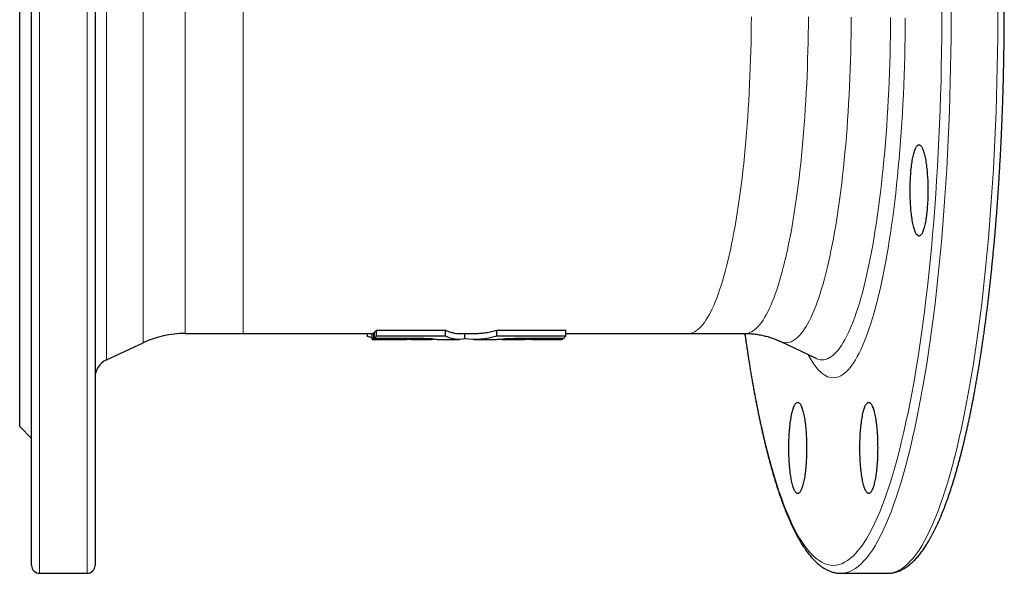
# Model space of a CAD drawing. Header units: millimetres. Extents: x 171 to 886, y 43 to 750.
# Tile 1 of 4: x 180 to 428, y 43 to 182. Entities that reach past the tile are written whole.
import ezdxf

# ---------------------------------------------------------------- set-up
doc = ezdxf.new("R2010")
doc.units = ezdxf.units.MM

msp = doc.modelspace()

# ---------------------------------------------------------------- linework, layer by layer
at = {"color": 7, "linetype": 'Continuous', "lineweight": 25}
for p, q in [((182.55, 44.59), (182.55, 325.59)), ((198.55, 325.59), (198.55, 44.59)), ((179.55, 79.59), (179.55, 290.59)), ((221.25, 103.09), (235.92, 103.09)), ((235.92, 103.09), (268.42, 103.09)), ((267.27, 102.31), (267.27, 103.09)), ((268.42, 101.59), (268.42, 103.09)), ((268.87, 103.26), (269.05, 103.26)), ((268.87, 101.76), (268.87, 103.26)), ((269.05, 101.9), (269.05, 103.4)), ((269.51, 102.44), (269.51, 103.96)), ((281.81, 101.74), (281.81, 101.87)), ((286.91, 102.38), (286.91, 103.89)), ((290.43, 103.09), (294.13, 103.09)), ((291.83, 101.71), (291.83, 103.09)), ((299.88, 102.38), (299.88, 103.89)), ((303.7, 101.74), (303.7, 101.87)), ((308.79, 101.74), (308.79, 101.88)), ((312.09, 101.75), (312.09, 101.89)), ((316.64, 101.76), (316.64, 101.9)), ((317.28, 102.44), (317.28, 103.96)), ((317.28, 103.09), (348.09, 103.09)), ((348.09, 103.09), (362.48, 103.09)), ((201.44, 96.43), (210.68, 100.75)), ((272.59, 101.59), (277.23, 101.59)), ((272.9, 101.59), (272.59, 101.59)), ((277.86, 101.6), (277.23, 101.59)), ((278.26, 101.59), (277.86, 101.6)), ((278.26, 101.59), (283.33, 101.59)), ((285.28, 101.59), (290.43, 101.59)), ((294.13, 101.59), (299.26, 101.59)), ((301.22, 101.59), (306.26, 101.59)), ((308.7, 101.59), (314.43, 101.59)), ((314.82, 101.59), (316.19, 101.59)), ((371.32, 101.11), (380.31, 96.82)), ((179.55, 79.59), (182.55, 76.59)), ((184.55, 42.59), (196.55, 42.59)), ((386.71, 42.59), (398.47, 42.59)), ((398.47, 42.59), (398.48, 42.59))]:
    msp.add_line(p, q, dxfattribs=at)
at = {"color": 8, "linetype": 'Continuous', "lineweight": 18}
for p, q in [((184.55, 327.59), (184.55, 42.59)), ((196.55, 42.59), (196.55, 327.59)), ((201.44, 273.74), (201.44, 96.43)), ((210.68, 100.75), (210.68, 269.43)), ((221.25, 267.09), (221.25, 103.09)), ((235.92, 267.09), (235.92, 103.09))]:
    msp.add_line(p, q, dxfattribs=at)
at = {"color": 8, "linetype": 'Continuous', "lineweight": 18, "flags": 128}
for points in [[(362.49, 103.08), (362.57, 102.5), (363, 99.56), (363.44, 96.67), (363.9, 93.84), (364.37, 91.08), (364.86, 88.37), (365.36, 85.74), (365.88, 83.17), (366.4, 80.68), (366.94, 78.25), (367.49, 75.9), (368.06, 73.62), (368.63, 71.42), (369.22, 69.3), (369.82, 67.26), (370.42, 65.29), (371.04, 63.41), (371.66, 61.61), (372.3, 59.9), (372.94, 58.28), (373.6, 56.74), (374.25, 55.28), (374.92, 53.92), (375.59, 52.65), (376.27, 51.47), (376.96, 50.37), (377.65, 49.38), (378.35, 48.47), (379.04, 47.66), (379.75, 46.94), (380.46, 46.32), (381.17, 45.79), (381.88, 45.36), (382.59, 45.02), (383.31, 44.78), (384.03, 44.64), (384.74, 44.59), (385.46, 44.64), (386.18, 44.78), (386.89, 45.02), (387.61, 45.36), (388.32, 45.79), (389.03, 46.32), (389.74, 46.94), (390.44, 47.66), (391.14, 48.47), (391.84, 49.38), (392.53, 50.37), (393.21, 51.47), (393.89, 52.65), (394.57, 53.92), (395.23, 55.28), (395.89, 56.74), (396.54, 58.28), (397.19, 59.9), (397.82, 61.61), (398.45, 63.41), (399.07, 65.29), (399.67, 67.26), (400.27, 69.3), (400.86, 71.42), (401.43, 73.62), (401.99, 75.9), (402.55, 78.25), (403.08, 80.68), (403.61, 83.17), (404.13, 85.74), (404.63, 88.37), (405.11, 91.08), (405.59, 93.84), (406.05, 96.67), (406.49, 99.56), (406.92, 102.5), (407.33, 105.51), (407.73, 108.57), (408.11, 111.68), (408.48, 114.84), (408.83, 118.05), (409.17, 121.3), (409.48, 124.6), (409.78, 127.94), (410.07, 131.32), (410.33, 134.74), (410.58, 138.19), (410.81, 141.67), (411.03, 145.18), (411.22, 148.72), (411.4, 152.29), (411.56, 155.88), (411.7, 159.48), (411.82, 163.11), (411.92, 166.75), (412, 170.4), (412.07, 174.07), (412.12, 177.74), (412.14, 181.41), (412.15, 185.09)], [(414.51, 185.09), (414.5, 181.36), (414.47, 177.63), (414.42, 173.91), (414.35, 170.19), (414.27, 166.49), (414.16, 162.8), (414.04, 159.12), (413.9, 155.46), (413.74, 151.82), (413.56, 148.21), (413.36, 144.62), (413.15, 141.05), (412.91, 137.52), (412.66, 134.02), (412.39, 130.56), (412.1, 127.13), (411.8, 123.74), (411.48, 120.4), (411.14, 117.09), (410.78, 113.84), (410.41, 110.63), (410.02, 107.48), (409.62, 104.38), (409.2, 101.33), (408.76, 98.34), (408.31, 95.41), (407.84, 92.54), (407.37, 89.74), (406.87, 87), (406.36, 84.33), (405.84, 81.72), (405.31, 79.19), (404.76, 76.73), (404.2, 74.35), (403.63, 72.04), (403.05, 69.8), (402.45, 67.65), (401.85, 65.58), (401.23, 63.59), (400.61, 61.68), (399.97, 59.86), (399.33, 58.12), (398.67, 56.47), (398.01, 54.91), (397.34, 53.44), (396.67, 52.05), (395.99, 50.76), (395.3, 49.56), (394.6, 48.46), (393.9, 47.44), (393.2, 46.53), (392.49, 45.7), (391.77, 44.97), (391.05, 44.34), (390.33, 43.81), (389.61, 43.37), (388.89, 43.03), (388.16, 42.78), (387.43, 42.64), (386.71, 42.59), (386.7, 42.59)], [(398.48, 42.59), (399.2, 42.64), (399.93, 42.78), (400.66, 43.03), (401.38, 43.37), (402.1, 43.81), (402.82, 44.34), (403.54, 44.97), (404.25, 45.7), (404.96, 46.53), (405.67, 47.44), (406.37, 48.46), (407.07, 49.56), (407.75, 50.76), (408.44, 52.05), (409.11, 53.44), (409.78, 54.91), (410.44, 56.47), (411.1, 58.12), (411.74, 59.86), (412.37, 61.68), (413, 63.59), (413.62, 65.58), (414.22, 67.65), (414.82, 69.8), (415.4, 72.04), (415.97, 74.35), (416.53, 76.73), (417.08, 79.19), (417.61, 81.72), (418.13, 84.33), (418.64, 87), (419.13, 89.74), (419.61, 92.54), (420.08, 95.41), (420.53, 98.34), (420.97, 101.33), (421.39, 104.38), (421.79, 107.48), (422.18, 110.63), (422.55, 113.84), (422.91, 117.09), (423.25, 120.4), (423.57, 123.74), (423.87, 127.13), (424.16, 130.56), (424.43, 134.02), (424.68, 137.52), (424.91, 141.05), (425.13, 144.62), (425.33, 148.21), (425.51, 151.82), (425.67, 155.46), (425.81, 159.12), (425.93, 162.8), (426.04, 166.49), (426.12, 170.19), (426.19, 173.91), (426.24, 177.63), (426.27, 181.36), (426.28, 185.09)], [(364.09, 182.94), (364.07, 180.8), (364.04, 178.66), (364, 176.52), (363.95, 174.39), (363.89, 172.26), (363.82, 170.15), (363.74, 168.04), (363.65, 165.95), (363.55, 163.87), (363.43, 161.8), (363.31, 159.75), (363.17, 157.72), (363.03, 155.7), (362.87, 153.71), (362.71, 151.74), (362.53, 149.79), (362.35, 147.86), (362.15, 145.96), (361.95, 144.09), (361.73, 142.24), (361.51, 140.43), (361.28, 138.64), (361.04, 136.89), (360.79, 135.17), (360.53, 133.48), (360.26, 131.83), (359.98, 130.22), (359.7, 128.64), (359.41, 127.11), (359.11, 125.61), (358.8, 124.15), (358.48, 122.74), (358.16, 121.36), (357.83, 120.03), (357.5, 118.75), (357.16, 117.51), (356.81, 116.32), (356.45, 115.17), (356.09, 114.07), (355.73, 113.03), (355.36, 112.03), (354.98, 111.08), (354.6, 110.18), (354.22, 109.33), (353.83, 108.54), (353.43, 107.79), (353.04, 107.1), (352.64, 106.47), (352.23, 105.88), (351.83, 105.35), (351.42, 104.88), (351.01, 104.46), (350.6, 104.1), (350.18, 103.79), (349.77, 103.54), (349.35, 103.34), (348.93, 103.2), (348.51, 103.12), (348.09, 103.09)], [(362.48, 103.09), (362.9, 103.12), (363.32, 103.2), (363.74, 103.34), (364.15, 103.54), (364.57, 103.79), (364.98, 104.1), (365.4, 104.46), (365.81, 104.88), (366.22, 105.35), (366.62, 105.88), (367.03, 106.47), (367.42, 107.1), (367.82, 107.79), (368.21, 108.54), (368.6, 109.33), (368.99, 110.18), (369.37, 111.08), (369.74, 112.03), (370.11, 113.03), (370.48, 114.07), (370.84, 115.17), (371.19, 116.32), (371.54, 117.51), (371.88, 118.75), (372.22, 120.03), (372.55, 121.36), (372.87, 122.74), (373.19, 124.15), (373.49, 125.61), (373.79, 127.11), (374.09, 128.64), (374.37, 130.22), (374.65, 131.83), (374.91, 133.48), (375.17, 135.17), (375.42, 136.89), (375.67, 138.64), (375.9, 140.43), (376.12, 142.24), (376.34, 144.09), (376.54, 145.96), (376.74, 147.86), (376.92, 149.79), (377.1, 151.74), (377.26, 153.71), (377.42, 155.7), (377.56, 157.72), (377.7, 159.75), (377.82, 161.8), (377.93, 163.87), (378.04, 165.95), (378.13, 168.04), (378.21, 170.15), (378.28, 172.26), (378.34, 174.39), (378.39, 176.52), (378.43, 178.66), (378.46, 180.8), (378.47, 182.94)], [(389.29, 182.88), (389.28, 180.67), (389.25, 178.47), (389.21, 176.27), (389.16, 174.08), (389.1, 171.89), (389.02, 169.72), (388.94, 167.55), (388.84, 165.4), (388.74, 163.26), (388.62, 161.13), (388.49, 159.03), (388.35, 156.93), (388.21, 154.86), (388.05, 152.81), (387.88, 150.78), (387.7, 148.78), (387.5, 146.8), (387.3, 144.84), (387.09, 142.92), (386.87, 141.02), (386.64, 139.15), (386.4, 137.32), (386.16, 135.51), (385.9, 133.74), (385.63, 132.01), (385.36, 130.31), (385.07, 128.65), (384.78, 127.03), (384.48, 125.45), (384.17, 123.91), (383.85, 122.41), (383.53, 120.95), (383.2, 119.54), (382.86, 118.18), (382.52, 116.85), (382.16, 115.58), (381.81, 114.35), (381.44, 113.18), (381.07, 112.05), (380.7, 110.97), (380.31, 109.94), (379.93, 108.96), (379.54, 108.04), (379.14, 107.17), (378.74, 106.35), (378.34, 105.58), (377.93, 104.87), (377.52, 104.22), (377.1, 103.62), (376.69, 103.08), (376.27, 102.59), (375.84, 102.16), (375.42, 101.78), (374.99, 101.47), (374.56, 101.21), (374.13, 101.01), (373.71, 100.86), (373.27, 100.78), (372.84, 100.75), (372.41, 100.78), (371.98, 100.86), (371.55, 101.01), (371.32, 101.11)], [(402.92, 182.65), (402.9, 180.21), (402.87, 177.78), (402.82, 175.35), (402.77, 172.93), (402.7, 170.51), (402.62, 168.11), (402.53, 165.71), (402.42, 163.34), (402.3, 160.97), (402.17, 158.62), (402.03, 156.29), (401.88, 153.98), (401.72, 151.69), (401.54, 149.43), (401.35, 147.19), (401.15, 144.97), (400.94, 142.78), (400.72, 140.62), (400.49, 138.5), (400.24, 136.4), (399.99, 134.34), (399.73, 132.31), (399.45, 130.32), (399.17, 128.36), (398.87, 126.45), (398.57, 124.57), (398.25, 122.74), (397.93, 120.94), (397.6, 119.2), (397.26, 117.49), (396.91, 115.84), (396.55, 114.23), (396.18, 112.67), (395.81, 111.16), (395.43, 109.7), (395.04, 108.29), (394.65, 106.94), (394.24, 105.64), (393.83, 104.39), (393.42, 103.2), (393, 102.06), (392.57, 100.98), (392.14, 99.96), (391.7, 99), (391.26, 98.09), (390.81, 97.25), (390.36, 96.46), (389.91, 95.74), (389.45, 95.08), (388.99, 94.48), (388.52, 93.94), (388.06, 93.46), (387.59, 93.05), (387.12, 92.7), (386.64, 92.41), (386.17, 92.19), (385.7, 92.03), (385.22, 91.94), (384.74, 91.9), (384.27, 91.94), (383.79, 92.03), (383.32, 92.19), (382.84, 92.41), (382.37, 92.7), (381.9, 93.05), (381.43, 93.46), (380.96, 93.94), (380.5, 94.48), (380.04, 95.08), (379.58, 95.74), (379.13, 96.46), (378.68, 97.25), (378.42, 97.72)], [(380.31, 96.82), (380.56, 96.71), (381.01, 96.56), (381.46, 96.47), (381.91, 96.43), (382.37, 96.47), (382.82, 96.56), (383.27, 96.71), (383.72, 96.92), (384.17, 97.19), (384.62, 97.53), (385.06, 97.92), (385.51, 98.37), (385.95, 98.88), (386.39, 99.46), (386.82, 100.09), (387.26, 100.77), (387.69, 101.52), (388.11, 102.32), (388.53, 103.18), (388.95, 104.1), (389.36, 105.07), (389.76, 106.1), (390.17, 107.18), (390.56, 108.31), (390.95, 109.5), (391.33, 110.74), (391.71, 112.03), (392.08, 113.37), (392.44, 114.75), (392.8, 116.19), (393.14, 117.68), (393.49, 119.21), (393.82, 120.78), (394.14, 122.4), (394.46, 124.06), (394.77, 125.77), (395.06, 127.51), (395.35, 129.3), (395.63, 131.12), (395.9, 132.98), (396.17, 134.87), (396.42, 136.8), (396.66, 138.77), (396.89, 140.76), (397.11, 142.79), (397.32, 144.84), (397.52, 146.92), (397.71, 149.03), (397.89, 151.16), (398.06, 153.32), (398.22, 155.5), (398.36, 157.69), (398.5, 159.91), (398.62, 162.14), (398.73, 164.39), (398.83, 166.66), (398.92, 168.93), (398.99, 171.22), (399.06, 173.52), (399.11, 175.82), (399.15, 178.13), (399.18, 180.45), (399.2, 182.77)]]:
    msp.add_lwpolyline(points, dxfattribs=at)
at = {"color": 7, "linetype": 'Continuous', "lineweight": 25, "flags": 128}
for points in [[(408.62, 139.17), (408.61, 138.65), (408.61, 138.14), (408.6, 137.62), (408.58, 137.11), (408.56, 136.61), (408.54, 136.11), (408.51, 135.61), (408.47, 135.13), (408.44, 134.65), (408.39, 134.18), (408.35, 133.72), (408.3, 133.27), (408.24, 132.83), (408.19, 132.41), (408.13, 132), (408.06, 131.6), (407.99, 131.22), (407.92, 130.85), (407.85, 130.51), (407.77, 130.18), (407.69, 129.86), (407.61, 129.57), (407.52, 129.29), (407.44, 129.04), (407.35, 128.81), (407.25, 128.59), (407.16, 128.4), (407.07, 128.23), (406.97, 128.08), (406.87, 127.96), (406.77, 127.85), (406.67, 127.77), (406.57, 127.71), (406.47, 127.68), (406.37, 127.67), (406.27, 127.68), (406.17, 127.71), (406.07, 127.77), (405.97, 127.85), (405.87, 127.96), (405.78, 128.08), (405.68, 128.23), (405.58, 128.4), (405.49, 128.59), (405.4, 128.81), (405.31, 129.04), (405.22, 129.29), (405.14, 129.57), (405.05, 129.86), (404.97, 130.18), (404.9, 130.51), (404.82, 130.85), (404.75, 131.22), (404.68, 131.6), (404.62, 132), (404.56, 132.41), (404.5, 132.83), (404.45, 133.27), (404.4, 133.72), (404.35, 134.18), (404.31, 134.65), (404.27, 135.13), (404.24, 135.61), (404.21, 136.11), (404.19, 136.61), (404.17, 137.11), (404.15, 137.62), (404.14, 138.14), (404.13, 138.65), (404.13, 139.17), (404.13, 139.68), (404.14, 140.2), (404.15, 140.71), (404.17, 141.22), (404.19, 141.73), (404.21, 142.23), (404.24, 142.72), (404.27, 143.21), (404.31, 143.69), (404.35, 144.16), (404.4, 144.62), (404.45, 145.07), (404.5, 145.5), (404.56, 145.93), (404.62, 146.34), (404.68, 146.73), (404.75, 147.11), (404.82, 147.48), (404.9, 147.83), (404.97, 148.16), (405.05, 148.47), (405.14, 148.76), (405.22, 149.04), (405.31, 149.29), (405.4, 149.53), (405.49, 149.74), (405.58, 149.93), (405.68, 150.1), (405.78, 150.25), (405.87, 150.38), (405.97, 150.48), (406.07, 150.56), (406.17, 150.62), (406.27, 150.66), (406.37, 150.67), (406.47, 150.66), (406.57, 150.62), (406.67, 150.56), (406.77, 150.48), (406.87, 150.38), (406.97, 150.25), (407.07, 150.1), (407.16, 149.93), (407.25, 149.74), (407.35, 149.53), (407.44, 149.29), (407.52, 149.04), (407.61, 148.76), (407.69, 148.47), (407.77, 148.16), (407.85, 147.83), (407.92, 147.48), (407.99, 147.11), (408.06, 146.73), (408.13, 146.34), (408.19, 145.93), (408.24, 145.5), (408.3, 145.07), (408.35, 144.62), (408.39, 144.16), (408.44, 143.69), (408.47, 143.21), (408.51, 142.72), (408.54, 142.23), (408.56, 141.73), (408.58, 141.22), (408.6, 140.71), (408.61, 140.2), (408.61, 139.68), (408.62, 139.17)], [(268.42, 101.59), (270.66, 101.59), (272.9, 101.59)], [(378.03, 74.22), (378.03, 73.71), (378.02, 73.19), (378.01, 72.68), (377.99, 72.17), (377.97, 71.66), (377.95, 71.16), (377.92, 70.67), (377.89, 70.18), (377.85, 69.7), (377.81, 69.23), (377.76, 68.77), (377.71, 68.32), (377.66, 67.89), (377.6, 67.46), (377.54, 67.05), (377.47, 66.66), (377.41, 66.28), (377.34, 65.91), (377.26, 65.56), (377.18, 65.23), (377.1, 64.92), (377.02, 64.63), (376.94, 64.35), (376.85, 64.1), (376.76, 63.86), (376.67, 63.65), (376.57, 63.46), (376.48, 63.29), (376.38, 63.14), (376.28, 63.01), (376.19, 62.91), (376.09, 62.83), (375.99, 62.77), (375.89, 62.73), (375.78, 62.72), (375.68, 62.73), (375.58, 62.77), (375.48, 62.83), (375.38, 62.91), (375.29, 63.01), (375.19, 63.14), (375.09, 63.29), (375, 63.46), (374.9, 63.65), (374.81, 63.86), (374.72, 64.1), (374.63, 64.35), (374.55, 64.63), (374.47, 64.92), (374.39, 65.23), (374.31, 65.56), (374.23, 65.91), (374.16, 66.28), (374.1, 66.66), (374.03, 67.05), (373.97, 67.46), (373.91, 67.89), (373.86, 68.32), (373.81, 68.77), (373.76, 69.23), (373.72, 69.7), (373.68, 70.18), (373.65, 70.67), (373.62, 71.16), (373.6, 71.66), (373.58, 72.17), (373.56, 72.68), (373.55, 73.19), (373.54, 73.71), (373.54, 74.22), (373.54, 74.74), (373.55, 75.25), (373.56, 75.77), (373.58, 76.28), (373.6, 76.78), (373.62, 77.28), (373.65, 77.78), (373.68, 78.26), (373.72, 78.74), (373.76, 79.21), (373.81, 79.67), (373.86, 80.12), (373.91, 80.56), (373.97, 80.98), (374.03, 81.39), (374.1, 81.79), (374.16, 82.17), (374.23, 82.54), (374.31, 82.88), (374.39, 83.21), (374.47, 83.53), (374.55, 83.82), (374.63, 84.1), (374.72, 84.35), (374.81, 84.58), (374.9, 84.8), (375, 84.99), (375.09, 85.16), (375.19, 85.31), (375.29, 85.43), (375.38, 85.54), (375.48, 85.62), (375.58, 85.68), (375.68, 85.71), (375.78, 85.72), (375.89, 85.71), (375.99, 85.68), (376.09, 85.62), (376.19, 85.54), (376.28, 85.43), (376.38, 85.31), (376.48, 85.16), (376.57, 84.99), (376.67, 84.8), (376.76, 84.58), (376.85, 84.35), (376.94, 84.1), (377.02, 83.82), (377.1, 83.53), (377.18, 83.21), (377.26, 82.88), (377.34, 82.54), (377.41, 82.17), (377.47, 81.79), (377.54, 81.39), (377.6, 80.98), (377.66, 80.56), (377.71, 80.12), (377.76, 79.67), (377.81, 79.21), (377.85, 78.74), (377.89, 78.26), (377.92, 77.78), (377.95, 77.28), (377.97, 76.78), (377.99, 76.28), (378.01, 75.77), (378.02, 75.25), (378.03, 74.74), (378.03, 74.22)], [(395.95, 74.22), (395.94, 73.71), (395.94, 73.19), (395.93, 72.68), (395.91, 72.17), (395.89, 71.66), (395.87, 71.16), (395.84, 70.67), (395.8, 70.18), (395.77, 69.7), (395.72, 69.23), (395.68, 68.77), (395.63, 68.32), (395.58, 67.89), (395.52, 67.46), (395.46, 67.05), (395.39, 66.66), (395.32, 66.28), (395.25, 65.91), (395.18, 65.56), (395.1, 65.23), (395.02, 64.92), (394.94, 64.63), (394.85, 64.35), (394.77, 64.1), (394.68, 63.86), (394.58, 63.65), (394.49, 63.46), (394.4, 63.29), (394.3, 63.14), (394.2, 63.01), (394.1, 62.91), (394, 62.83), (393.9, 62.77), (393.8, 62.73), (393.7, 62.72), (393.6, 62.73), (393.5, 62.77), (393.4, 62.83), (393.3, 62.91), (393.2, 63.01), (393.11, 63.14), (393.01, 63.29), (392.91, 63.46), (392.82, 63.65), (392.73, 63.86), (392.64, 64.1), (392.55, 64.35), (392.47, 64.63), (392.38, 64.92), (392.3, 65.23), (392.23, 65.56), (392.15, 65.91), (392.08, 66.28), (392.01, 66.66), (391.95, 67.05), (391.89, 67.46), (391.83, 67.89), (391.78, 68.32), (391.73, 68.77), (391.68, 69.23), (391.64, 69.7), (391.6, 70.18), (391.57, 70.67), (391.54, 71.16), (391.52, 71.66), (391.5, 72.17), (391.48, 72.68), (391.47, 73.19), (391.46, 73.71), (391.46, 74.22), (391.46, 74.74), (391.47, 75.25), (391.48, 75.77), (391.5, 76.28), (391.52, 76.78), (391.54, 77.28), (391.57, 77.78), (391.6, 78.26), (391.64, 78.74), (391.68, 79.21), (391.73, 79.67), (391.78, 80.12), (391.83, 80.56), (391.89, 80.98), (391.95, 81.39), (392.01, 81.79), (392.08, 82.17), (392.15, 82.54), (392.23, 82.88), (392.3, 83.21), (392.38, 83.53), (392.47, 83.82), (392.55, 84.1), (392.64, 84.35), (392.73, 84.58), (392.82, 84.8), (392.91, 84.99), (393.01, 85.16), (393.11, 85.31), (393.2, 85.43), (393.3, 85.54), (393.4, 85.62), (393.5, 85.68), (393.6, 85.71), (393.7, 85.72), (393.8, 85.71), (393.9, 85.68), (394, 85.62), (394.1, 85.54), (394.2, 85.43), (394.3, 85.31), (394.4, 85.16), (394.49, 84.99), (394.58, 84.8), (394.68, 84.58), (394.77, 84.35), (394.85, 84.1), (394.94, 83.82), (395.02, 83.53), (395.1, 83.21), (395.18, 82.88), (395.25, 82.54), (395.32, 82.17), (395.39, 81.79), (395.46, 81.39), (395.52, 80.98), (395.58, 80.56), (395.63, 80.12), (395.68, 79.67), (395.72, 79.21), (395.77, 78.74), (395.8, 78.26), (395.84, 77.78), (395.87, 77.28), (395.89, 76.78), (395.91, 76.28), (395.93, 75.77), (395.94, 75.25), (395.94, 74.74), (395.95, 74.22)]]:
    msp.add_lwpolyline(points, dxfattribs=at)
at = {"color": 7, "linetype": 'Continuous', "lineweight": 25}
for centre, radius, start, end in [((221.25, 78.09), 25, 90, 115), ((203.55, 91.9), 5, 115, 180), ((184.55, 44.59), 2, 180, 270), ((196.55, 44.59), 2, 270, 0)]:
    msp.add_arc(centre, radius, start, end, dxfattribs=at)
for points, knots in [([(398.59, 42.59), (398.68, 42.59), (398.89, 42.6), (399.23, 42.63), (399.62, 42.68), (400.01, 42.75), (400.4, 42.84), (400.79, 42.95), (401.17, 43.09), (401.56, 43.24), (401.94, 43.42), (402.33, 43.62), (402.71, 43.84), (403.1, 44.08), (403.48, 44.34), (403.86, 44.63), (404.24, 44.94), (404.62, 45.28), (405, 45.63), (405.37, 46.01), (405.75, 46.41), (406.12, 46.83), (406.48, 47.28), (406.85, 47.74), (407.21, 48.23), (407.57, 48.73), (407.92, 49.26), (408.27, 49.8), (408.62, 50.36), (408.96, 50.94), (409.3, 51.55), (409.64, 52.17), (409.97, 52.8), (410.31, 53.46), (410.63, 54.14), (410.96, 54.83), (411.28, 55.54), (411.6, 56.27), (411.92, 57.02), (412.24, 57.78), (412.55, 58.57), (412.86, 59.37), (413.16, 60.19), (413.47, 61.02), (413.77, 61.88), (414.07, 62.75), (414.36, 63.63), (414.66, 64.54), (414.95, 65.46), (415.24, 66.4), (415.52, 67.36), (415.81, 68.33), (416.09, 69.32), (416.36, 70.33), (416.64, 71.35), (416.91, 72.39), (417.18, 73.44), (417.45, 74.51), (417.71, 75.6), (417.97, 76.7), (418.23, 77.82), (418.49, 78.95), (418.74, 80.1), (418.99, 81.27), (419.24, 82.44), (419.48, 83.64), (419.72, 84.84), (419.96, 86.07), (420.19, 87.3), (420.42, 88.55), (420.65, 89.82), (420.88, 91.1), (421.1, 92.39), (421.32, 93.69), (421.54, 95.01), (421.75, 96.34), (421.96, 97.69), (422.17, 99.04), (422.37, 100.41), (422.57, 101.8), (422.77, 103.19), (422.96, 104.6), (423.15, 106.01), (423.34, 107.44), (423.52, 108.88), (423.7, 110.33), (423.87, 111.8), (424.05, 113.27), (424.22, 114.75), (424.38, 116.24), (424.54, 117.75), (424.7, 119.26), (424.86, 120.78), (425.01, 122.32), (425.15, 123.86), (425.3, 125.41), (425.44, 126.97), (425.57, 128.53), (425.71, 130.11), (425.84, 131.69), (425.96, 133.28), (426.08, 134.88), (426.2, 136.49), (426.31, 138.1), (426.42, 139.72), (426.53, 141.35), (426.63, 142.98), (426.73, 144.62), (426.82, 146.26), (426.91, 147.92), (427, 149.57), (427.08, 151.23), (427.16, 152.9), (427.23, 154.57), (427.3, 156.25), (427.37, 157.92), (427.43, 159.61), (427.49, 161.3), (427.55, 162.99), (427.6, 164.68), (427.64, 166.38), (427.68, 168.08), (427.72, 169.78), (427.76, 171.48), (427.79, 173.19), (427.81, 174.9), (427.84, 176.61), (427.85, 178.32), (427.87, 180.03), (427.88, 181.74), (427.88, 183.46), (427.89, 185.17), (427.88, 186.88), (427.88, 188.6), (427.87, 190.31), (427.85, 192.02), (427.83, 193.73), (427.81, 195.44), (427.78, 197.15), (427.75, 198.85), (427.72, 200.56), (427.68, 202.26), (427.64, 203.96), (427.59, 205.66), (427.54, 207.35), (427.49, 209.04), (427.43, 210.73), (427.36, 212.41), (427.3, 214.09), (427.23, 215.76), (427.15, 217.43), (427.07, 219.1), (426.99, 220.76), (426.9, 222.42), (426.81, 224.07), (426.72, 225.71), (426.62, 227.35), (426.52, 228.98), (426.41, 230.61), (426.3, 232.23), (426.19, 233.84), (426.07, 235.45), (425.95, 237.04), (425.82, 238.63), (425.69, 240.22), (425.56, 241.79), (425.43, 243.36), (425.29, 244.91), (425.14, 246.46), (424.99, 248), (424.84, 249.54), (424.69, 251.06), (424.53, 252.57), (424.37, 254.07), (424.2, 255.56), (424.03, 257.05), (423.86, 258.52), (423.68, 259.98), (423.5, 261.43), (423.32, 262.87), (423.13, 264.29), (422.94, 265.71), (422.75, 267.11), (422.55, 268.51), (422.35, 269.89), (422.15, 271.26), (421.94, 272.61), (421.73, 273.95), (421.52, 275.28), (421.3, 276.6), (421.08, 277.9), (420.86, 279.2), (420.63, 280.47), (420.4, 281.73), (420.17, 282.98), (419.94, 284.22), (419.7, 285.44), (419.46, 286.65), (419.21, 287.84), (418.97, 289.01), (418.72, 290.17), (418.46, 291.32), (418.21, 292.45), (417.95, 293.57), (417.69, 294.67), (417.42, 295.75), (417.16, 296.82), (416.89, 297.88), (416.62, 298.91), (416.34, 299.93), (416.06, 300.94), (415.78, 301.92), (415.5, 302.89), (415.21, 303.85), (414.93, 304.79), (414.64, 305.71), (414.34, 306.61), (414.05, 307.49), (413.75, 308.36), (413.45, 309.21), (413.14, 310.05), (412.84, 310.86), (412.53, 311.66), (412.22, 312.44), (411.9, 313.21), (411.58, 313.95), (411.26, 314.68), (410.94, 315.39), (410.62, 316.08), (410.29, 316.75), (409.96, 317.41), (409.62, 318.04), (409.29, 318.66), (408.95, 319.26), (408.6, 319.84), (408.26, 320.4), (407.91, 320.94), (407.55, 321.46), (407.2, 321.97), (406.83, 322.45), (406.47, 322.92), (406.1, 323.36), (405.73, 323.79), (405.35, 324.19), (404.97, 324.57), (404.59, 324.93), (404.2, 325.27), (403.81, 325.58), (403.42, 325.87), (403.03, 326.14), (402.63, 326.39), (402.24, 326.61), (401.84, 326.81), (401.45, 326.98), (401.05, 327.14), (400.65, 327.27), (400.26, 327.37), (399.86, 327.46), (399.47, 327.52), (399.08, 327.57), (398.75, 327.59), (398.55, 327.59), (398.48, 327.59)], [0, 0, 0, 0, 0.002166, 0.005509, 0.008858, 0.01222, 0.015603, 0.019014, 0.022459, 0.025944, 0.029474, 0.033052, 0.036681, 0.040361, 0.044092, 0.047872, 0.051697, 0.055562, 0.059463, 0.063393, 0.067347, 0.071319, 0.075304, 0.079298, 0.083297, 0.087298, 0.091299, 0.095297, 0.099292, 0.103283, 0.107268, 0.111249, 0.115224, 0.119194, 0.123158, 0.127117, 0.131071, 0.135021, 0.138965, 0.142905, 0.146841, 0.150773, 0.154701, 0.158626, 0.162547, 0.166465, 0.17038, 0.174292, 0.178202, 0.182109, 0.186014, 0.189916, 0.193817, 0.197715, 0.201612, 0.205507, 0.2094, 0.213292, 0.217183, 0.221071, 0.224959, 0.228846, 0.232731, 0.236615, 0.240498, 0.24438, 0.248261, 0.252142, 0.256021, 0.2599, 0.263778, 0.267655, 0.271531, 0.275407, 0.279282, 0.283157, 0.287031, 0.290905, 0.294778, 0.29865, 0.302522, 0.306394, 0.310265, 0.314136, 0.318006, 0.321876, 0.325746, 0.329616, 0.333485, 0.337353, 0.341222, 0.34509, 0.348958, 0.352826, 0.356693, 0.36056, 0.364427, 0.368294, 0.372161, 0.376027, 0.379893, 0.383759, 0.387625, 0.391491, 0.395356, 0.399222, 0.403087, 0.406952, 0.410817, 0.414682, 0.418547, 0.422412, 0.426276, 0.430141, 0.434005, 0.43787, 0.441734, 0.445598, 0.449462, 0.453326, 0.45719, 0.461054, 0.464918, 0.468782, 0.472646, 0.47651, 0.480373, 0.484237, 0.488101, 0.491965, 0.495828, 0.499692, 0.503556, 0.507419, 0.511283, 0.515147, 0.51901, 0.522874, 0.526738, 0.530602, 0.534466, 0.538329, 0.542193, 0.546057, 0.549921, 0.553785, 0.557649, 0.561514, 0.565378, 0.569242, 0.573107, 0.576971, 0.580836, 0.5847, 0.588565, 0.59243, 0.596295, 0.60016, 0.604025, 0.607891, 0.611756, 0.615622, 0.619488, 0.623354, 0.62722, 0.631086, 0.634953, 0.638819, 0.642686, 0.646553, 0.650421, 0.654288, 0.658156, 0.662024, 0.665893, 0.669761, 0.67363, 0.6775, 0.681369, 0.685239, 0.689109, 0.69298, 0.696851, 0.700723, 0.704595, 0.708467, 0.71234, 0.716213, 0.720087, 0.723961, 0.727836, 0.731712, 0.735588, 0.739465, 0.743342, 0.747221, 0.7511, 0.75498, 0.75886, 0.762742, 0.766625, 0.770508, 0.774393, 0.778279, 0.782166, 0.786054, 0.789943, 0.793834, 0.797727, 0.801621, 0.805516, 0.809414, 0.813313, 0.817214, 0.821118, 0.825023, 0.828931, 0.832842, 0.836755, 0.840671, 0.84459, 0.848512, 0.852438, 0.856367, 0.860301, 0.864238, 0.868179, 0.872125, 0.876076, 0.880032, 0.883992, 0.887959, 0.89193, 0.895907, 0.89989, 0.903877, 0.90787, 0.911867, 0.915868, 0.919871, 0.923875, 0.927876, 0.931872, 0.93586, 0.939834, 0.943789, 0.94772, 0.951621, 0.955485, 0.959307, 0.963083, 0.966807, 0.970479, 0.974098, 0.977665, 0.981184, 0.984657, 0.988091, 0.991493, 0.994868, 0.998225, 1, 1, 1, 1]), ([(268.42, 102.03), (268.35, 102.05), (267.97, 102.12), (267.58, 102.22), (267.27, 102.31)], [0, 0, 0, 0, 0.184895, 1, 1, 1, 1]), ([(283.21, 101.86), (283.44, 101.81), (283.91, 101.7), (284.59, 101.61), (285.05, 101.6), (285.28, 101.59)], [0, 0, 0, 0, 0.334977, 0.670062, 1, 1, 1, 1]), ([(286.91, 103.89), (287.18, 103.78), (287.73, 103.55), (288.54, 103.31), (289.36, 103.15), (289.99, 103.08), (290.35, 103.1), (290.43, 103.1)], [0, 0, 0, 0, 0.231934, 0.463921, 0.695856, 0.929731, 1, 1, 1, 1]), ([(294.13, 103.1), (294.25, 103.1), (294.83, 103.08), (295.85, 103.15), (297.19, 103.3), (298.54, 103.54), (299.43, 103.78), (299.88, 103.89)], [0, 0, 0, 0, 0.0659438, 0.2979934, 0.5319777, 0.7660165, 1, 1, 1, 1]), ([(299.26, 101.59), (299.63, 101.6), (300.38, 101.61), (301.51, 101.7), (302.27, 101.81), (302.65, 101.86)], [0, 0, 0, 0, 0.3232176, 0.6616643, 1, 1, 1, 1]), ([(362.43, 103.09), (362.43, 103.08), (362.5, 102.6), (362.63, 101.67), (362.83, 100.29), (363.03, 98.92), (363.24, 97.57), (363.45, 96.22), (363.66, 94.89), (363.88, 93.58), (364.1, 92.27), (364.32, 90.98), (364.55, 89.71), (364.78, 88.44), (365.01, 87.19), (365.24, 85.96), (365.48, 84.74), (365.72, 83.53), (365.97, 82.34), (366.21, 81.16), (366.46, 80), (366.72, 78.86), (366.97, 77.72), (367.23, 76.61), (367.49, 75.51), (367.76, 74.42), (368.02, 73.36), (368.29, 72.3), (368.56, 71.27), (368.84, 70.25), (369.12, 69.24), (369.4, 68.25), (369.68, 67.28), (369.97, 66.33), (370.25, 65.39), (370.54, 64.47), (370.84, 63.57), (371.13, 62.68), (371.43, 61.81), (371.73, 60.96), (372.04, 60.13), (372.34, 59.31), (372.65, 58.51), (372.96, 57.73), (373.28, 56.97), (373.6, 56.23), (373.92, 55.5), (374.24, 54.79), (374.56, 54.1), (374.89, 53.43), (375.22, 52.77), (375.56, 52.14), (375.89, 51.52), (376.23, 50.92), (376.58, 50.34), (376.92, 49.78), (377.27, 49.24), (377.63, 48.71), (377.98, 48.21), (378.35, 47.72), (378.71, 47.26), (379.08, 46.82), (379.45, 46.39), (379.83, 45.99), (380.21, 45.61), (380.59, 45.25), (380.98, 44.91), (381.37, 44.59), (381.76, 44.3), (382.15, 44.03), (382.55, 43.79), (382.94, 43.57), (383.34, 43.37), (383.73, 43.19), (384.13, 43.04), (384.53, 42.91), (384.92, 42.8), (385.32, 42.72), (385.71, 42.65), (386.1, 42.61), (386.43, 42.59), (386.63, 42.59), (386.7, 42.59)], [0, 0, 0, 0, 0.000216, 0.012984, 0.025754, 0.038525, 0.051298, 0.064072, 0.076848, 0.089626, 0.102406, 0.115187, 0.127971, 0.140757, 0.153546, 0.166336, 0.17913, 0.191926, 0.204724, 0.217526, 0.230331, 0.243139, 0.255951, 0.268766, 0.281586, 0.294409, 0.307237, 0.32007, 0.332907, 0.345749, 0.358597, 0.371451, 0.384311, 0.397178, 0.410051, 0.422932, 0.435821, 0.448718, 0.461624, 0.474539, 0.487464, 0.5004, 0.513347, 0.526306, 0.539278, 0.552263, 0.565262, 0.578276, 0.591306, 0.604352, 0.617415, 0.630495, 0.643593, 0.65671, 0.669844, 0.682996, 0.696164, 0.709346, 0.722541, 0.735743, 0.748948, 0.762145, 0.775324, 0.788475, 0.801581, 0.814626, 0.827591, 0.840456, 0.8532, 0.865806, 0.878257, 0.890541, 0.902652, 0.914587, 0.926352, 0.937955, 0.949411, 0.960737, 0.971955, 0.983087, 0.994157, 1, 1, 1, 1]), ([(362.48, 103.09), (362.6, 103.09), (362.94, 103.09), (363.49, 103.07), (364.15, 103.03), (364.8, 102.96), (365.44, 102.88), (366.07, 102.78), (366.7, 102.66), (367.31, 102.53), (367.91, 102.37), (368.5, 102.2), (369.07, 102.02), (369.62, 101.83), (370.16, 101.62), (370.67, 101.41), (371.06, 101.24), (371.26, 101.13), (371.31, 101.11)], [0, 0, 0, 0, 0.0368696, 0.1059253, 0.174867, 0.2436582, 0.3122628, 0.3806447, 0.4487675, 0.5165948, 0.5840906, 0.6512193, 0.7179472, 0.7842427, 0.8500778, 0.9154292, 0.9802788, 1, 1, 1, 1]), ([(284.33, 101.65), (284.33, 101.65), (284.05, 101.6), (283.49, 101.58), (282.65, 101.6), (282.09, 101.69), (281.81, 101.74)], [0, 0, 0, 0, 0.00153, 0.334327, 0.667203, 1, 1, 1, 1]), ([(303.7, 101.74), (303.24, 101.69), (302.33, 101.6), (301.22, 101.57), (300.56, 101.61), (300.36, 101.62)], [0, 0, 0, 0, 0.408243, 0.816582, 1, 1, 1, 1]), ([(306.26, 101.59), (306.36, 101.59), (306.7, 101.59), (307.3, 101.61), (308.05, 101.66), (308.54, 101.72), (308.79, 101.74)], [0, 0, 0, 0, 0.115215, 0.409921, 0.70496, 1, 1, 1, 1]), ([(312.09, 101.75), (312.07, 101.74), (312.03, 101.72), (311.92, 101.69), (311.76, 101.67), (311.57, 101.65), (311.34, 101.63), (311.08, 101.62), (310.78, 101.61), (310.44, 101.6), (310.08, 101.6), (309.69, 101.59), (309.27, 101.59), (308.83, 101.59), (308.38, 101.59), (307.91, 101.59), (307.42, 101.59), (306.98, 101.59), (306.71, 101.59), (306.61, 101.59)], [0, 0, 0, 0, 0.059354, 0.118708, 0.179784, 0.240859, 0.30022, 0.359582, 0.420671, 0.481759, 0.541068, 0.600377, 0.661405, 0.722434, 0.781796, 0.841158, 0.902243, 0.963327, 1, 1, 1, 1]), ([(314.43, 101.59), (314.47, 101.59), (314.61, 101.59), (314.74, 101.59), (314.82, 101.59)], [0, 0, 0, 0, 0.258675, 1, 1, 1, 1]), ([(380.31, 96.82), (380.31, 96.82), (380.31, 96.81), (380.31, 96.82), (380.31, 96.82)], [0, 0, 0, 0, 0.606634, 1, 1, 1, 1])]:
    msp.add_open_spline(points, degree=3, knots=knots, dxfattribs=at)
for points in [[(268.42, 103.09), (268.57, 103.11), (268.72, 103.16), (268.87, 103.26)], [(269.05, 103.4), (269.2, 103.54), (269.36, 103.73), (269.51, 103.96)], [(269.51, 102.44), (269.36, 102.22), (269.2, 102.03), (269.05, 101.9)], [(269.05, 101.9), (273.77, 101.88), (278.49, 101.87), (283.21, 101.86)], [(269.51, 103.96), (275.31, 103.92), (281.11, 103.9), (286.91, 103.89)], [(286.91, 102.38), (281.11, 102.39), (275.31, 102.41), (269.51, 102.44)], [(291.83, 101.71), (290.19, 101.42), (288.55, 101.64), (286.91, 102.38)], [(299.88, 102.38), (297.21, 101.64), (294.52, 101.42), (291.83, 101.71)], [(299.88, 103.89), (305.68, 103.9), (311.48, 103.92), (317.28, 103.96)], [(317.28, 102.44), (311.48, 102.41), (305.68, 102.39), (299.88, 102.38)], [(302.65, 101.86), (307.37, 101.87), (312.1, 101.88), (316.82, 101.9)], [(316.82, 101.9), (316.97, 102.03), (317.13, 102.22), (317.28, 102.44)], [(268.87, 101.76), (268.72, 101.66), (268.57, 101.61), (268.42, 101.59)], [(281.81, 101.74), (277.5, 101.74), (273.18, 101.75), (268.87, 101.76)], [(308.79, 101.74), (307.09, 101.74), (305.39, 101.74), (303.7, 101.74)], [(316.64, 101.76), (315.12, 101.76), (313.6, 101.75), (312.09, 101.75)], [(316.19, 101.59), (316.34, 101.61), (316.49, 101.66), (316.64, 101.76)]]:
    msp.add_open_spline(points, degree=3, dxfattribs=at)

doc.saveas('drawing.dxf')
